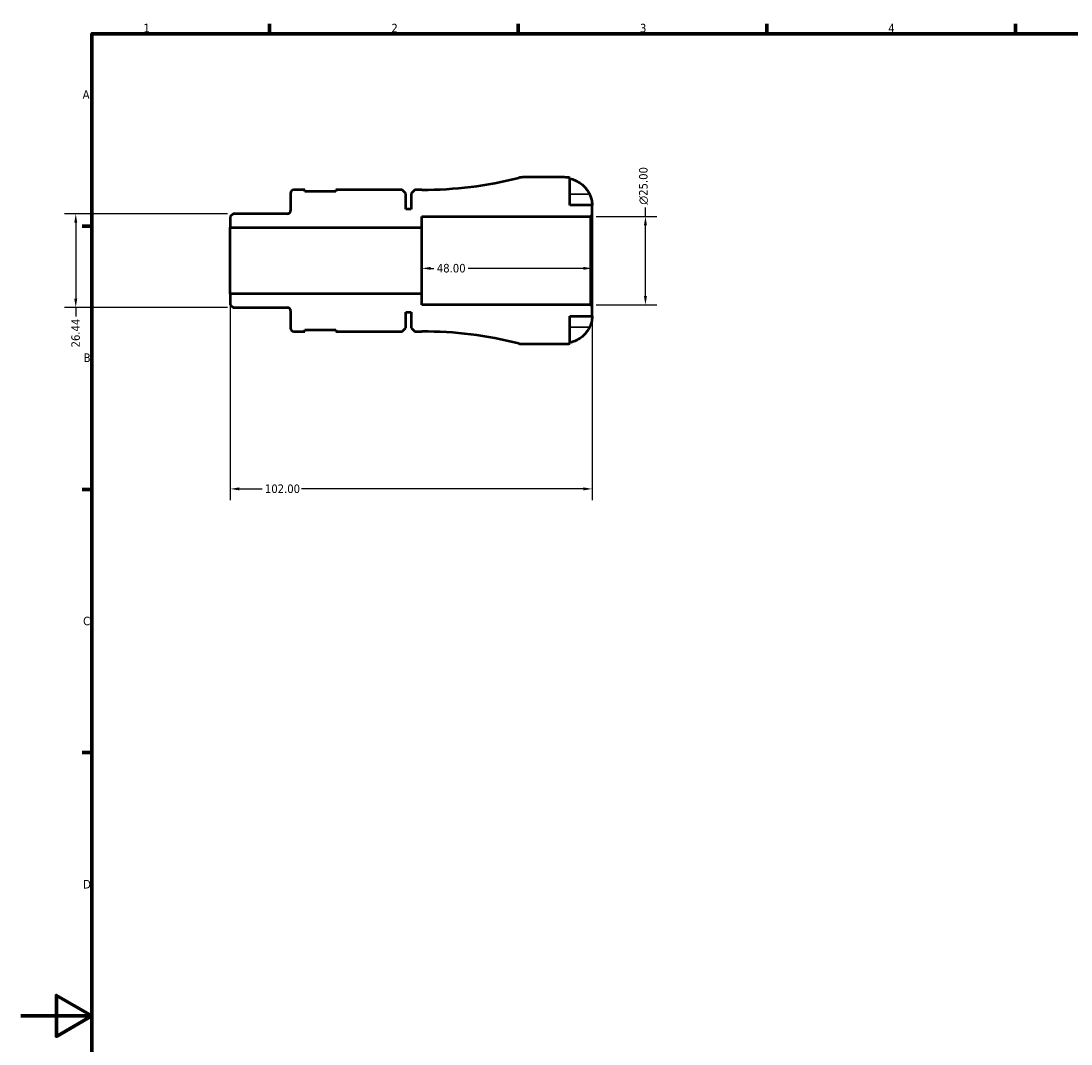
# Model space of a CAD drawing. Header units: millimetres. Extents: x -51 to 904, y -24 to 594.
# Tile 2 of 6: x 0 to 296, y 289 to 578. Entities that reach past the tile are written whole.
import ezdxf

# ---------------------------------------------------------------- set-up
doc = ezdxf.new("R2010")
doc.units = ezdxf.units.MM
for name, color, linetype, lineweight in [('Border (ANSI)', 7, 'Continuous', 70), ('Dimension (ANSI)', 7, 'Continuous', 25), ('Visible (ANSI)', 7, 'Continuous', 50), ('Visible Narrow (ANSI)', 7, 'Continuous', 35)]:
    doc.layers.add(name, color=color, linetype=linetype, lineweight=lineweight)
doc.styles.add('Note Text (ANSI)', font='tahoma.ttf')
doc.dimstyles.new('Default - mm (ANSI)', dxfattribs={"dimtxt": 2.4, "dimasz": 2.5, "dimexe": 3.175, "dimexo": 1.6002, "dimgap": 0.8, "dimtad": 0, "dimtoh": 1, "dimrnd": 1e-08, "dimzin": 4, "dimdsep": 46, "dimtxsty": 'Note Text (ANSI)', "dimcen": 0.09, "dimdle": 10, "dimclrd": 256, "dimclre": 256, "dimclrt": 5, "dimadec": 1, "dimazin": 1, "dimtfac": 1.27, "dimtofl": 0, "dimtmove": 0, "dimatfit": 3, "dimfxl": 1, "dimtolj": 1, "dimtzin": 4, "dimlwd": -1, "dimlwe": -1, "dimarcsym": 0})

# ---------------------------------------------------------------- blocks, each defined once
blk = doc.blocks.new('Borders Default Border')
at = {"layer": 'Border (ANSI)'}
for p, q in [((70.08, 574), (70.08, 576.8)), ((140.17, 574), (140.17, 576.8)), ((210.25, 574), (210.25, 576.8)), ((280.33, 574), (280.33, 576.8)), ((20, 519.75), (17.2, 519.75)), ((20, 445.5), (17.2, 445.5)), ((20, 371.25), (17.2, 371.25))]:
    blk.add_line(p, q, dxfattribs=at)
at = {"layer": 'Border (ANSI)', "flags": 128}
for points in [[(20, 20), (20, 574), (821, 574), (821, 20), (20, 20)], [(0, 297), (20, 297), (10, 302.77), (10, 291.23), (20, 297)]]:
    blk.add_lwpolyline(points, dxfattribs=at)
at = {"layer": 'Border (ANSI)', "color": 5, "true_color": 0x0000ff, "char_height": 2.4, "attachment_point": 7, "style": 'Note Text (ANSI)'}
for s, insert in [('1', (34.5, 574.4)), ('2', (104.4, 574.4)), ('3', (174.46, 574.35)), ('4', (244.45, 574.4)), ('A', (17.38, 555.68)), ('B', (17.67, 481.43)), ('C', (17.51, 407.13)), ('D', (17.52, 332.93))]:
    blk.add_mtext(s, dxfattribs=dict(at, insert=insert))
blk = doc.blocks.new('*D7')
at = {"layer": 'Defpoints', "color": 0, "transparency": 16777216}
for p in [(113, 510), (161, 510), (113, 507.83)]:
    blk.add_point(p, dxfattribs=at)
at = {"layer": 'Dimension (ANSI)', "transparency": 16777216}
for p, q in [((115.5, 507.83), (116.4, 507.83)), ((158.5, 507.83), (126.01, 507.83))]:
    blk.add_line(p, q, dxfattribs=at)
for points in [[(115.5, 508.24), (115.5, 507.41), (113, 507.83)], [(158.5, 508.24), (158.5, 507.41), (161, 507.83)]]:
    blk.add_solid(points, dxfattribs=at)
at = {"layer": 'Dimension (ANSI)', "color": 5, "transparency": 16777216, "insert": (117.2, 509.08), "char_height": 2.4, "attachment_point": 1, "style": 'Note Text (ANSI)'}
blk.add_mtext('\\A1;48.00', dxfattribs=at)
blk = doc.blocks.new('*D8')
at = {"layer": 'Defpoints', "color": 0, "transparency": 16777216}
for p in [(59.79, 523.22), (15.43, 496.78), (59.79, 496.78)]:
    blk.add_point(p, dxfattribs=at)
at = {"layer": 'Dimension (ANSI)', "transparency": 16777216}
for p, q in [((58.19, 523.22), (12.26, 523.22)), ((15.43, 520.72), (15.43, 499.28)), ((58.19, 496.78), (12.26, 496.78)), ((15.43, 496.78), (15.43, 494.28))]:
    blk.add_line(p, q, dxfattribs=at)
for points in [[(15.02, 520.72), (15.85, 520.72), (15.43, 523.22)], [(15.02, 499.28), (15.85, 499.28), (15.43, 496.78)]]:
    blk.add_solid(points, dxfattribs=at)
at = {"layer": 'Dimension (ANSI)', "color": 5, "transparency": 16777216, "insert": (14.18, 485.53), "char_height": 2.4, "attachment_point": 1, "rotation": 90, "style": 'Note Text (ANSI)'}
blk.add_mtext('\\A1;26.44', dxfattribs=at)
blk = doc.blocks.new('*D9')
at = {"layer": 'Defpoints', "color": 0, "transparency": 16777216}
for p in [(59, 500.62), (161, 497.03), (59, 445.63)]:
    blk.add_point(p, dxfattribs=at)
at = {"layer": 'Dimension (ANSI)', "transparency": 16777216}
for p, q in [((59, 499.02), (59, 442.46)), ((161, 495.43), (161, 442.46)), ((61.5, 445.63), (67.94, 445.63)), ((158.5, 445.63), (79.05, 445.63))]:
    blk.add_line(p, q, dxfattribs=at)
for points in [[(61.5, 446.05), (61.5, 445.22), (59, 445.63)], [(158.5, 446.05), (158.5, 445.22), (161, 445.63)]]:
    blk.add_solid(points, dxfattribs=at)
at = {"layer": 'Dimension (ANSI)', "color": 5, "transparency": 16777216, "insert": (68.74, 446.88), "char_height": 2.4, "attachment_point": 1, "style": 'Note Text (ANSI)'}
blk.add_mtext('\\A1;102.00', dxfattribs=at)
blk = doc.blocks.new('*D10')
at = {"layer": 'Defpoints', "color": 0, "transparency": 16777216}
for p in [(160.53, 522.5), (176, 522.5), (160.53, 497.5)]:
    blk.add_point(p, dxfattribs=at)
at = {"layer": 'Dimension (ANSI)', "transparency": 16777216}
for p, q in [((176, 522.5), (176, 525)), ((162.13, 522.5), (179.17, 522.5)), ((176, 500), (176, 520)), ((162.13, 497.5), (179.17, 497.5))]:
    blk.add_line(p, q, dxfattribs=at)
for points in [[(175.58, 520), (176.41, 520), (176, 522.5)], [(175.58, 500), (176.41, 500), (176, 497.5)]]:
    blk.add_solid(points, dxfattribs=at)
at = {"layer": 'Dimension (ANSI)', "color": 5, "transparency": 16777216, "insert": (174.19, 525.8), "char_height": 2.4, "attachment_point": 1, "rotation": 90, "style": 'Note Text (ANSI)'}
blk.add_mtext('\\A1;{\\fAIGDT|b0|i0;\\H2.4000;\\ln}\\fTahoma|b0|i0;\\H2.4000;25.00', dxfattribs=at)

msp = doc.modelspace()

# ---------------------------------------------------------------- linework, layer by layer
at = {"layer": 'Visible (ANSI)'}
for p, q in [((153.124, 533.5), (141.4279, 533.5)), ((154.699, 525.625), (154.699, 533.3409)), ((79.9865, 529.975), (76.924, 529.975)), ((79.9865, 529.475), (79.9865, 529.975)), ((107.469, 529.975), (88.7365, 529.975)), ((88.7365, 529.975), (88.7365, 529.475)), ((108.469, 528.975), (107.469, 529.975)), ((110.999, 529.975), (109.999, 528.975)), ((112.999, 529.975), (110.999, 529.975)), ((75.999, 529.05), (75.999, 524.1455)), ((88.7365, 529.475), (79.9865, 529.475)), ((108.469, 524.5), (108.469, 528.975)), ((109.999, 528.975), (109.999, 524.5)), ((109.999, 524.5), (108.469, 524.5)), ((160.999, 525.625), (154.699, 525.625)), ((160.999, 522.97), (160.999, 525.625)), ((59.7922, 523.2205), (58.999, 522.4273)), ((58.999, 522.4273), (58.999, 519.375)), ((75.074, 523.2205), (59.7922, 523.2205)), ((112.999, 519.375), (112.999, 522.5)), ((112.999, 522.5), (160.529, 522.5)), ((160.529, 522.5), (160.999, 522.97)), ((160.529, 522.5), (160.529, 497.5)), ((160.999, 497.03), (160.999, 522.97)), ((58.999, 519.375), (112.999, 519.375)), ((58.999, 500.625), (58.999, 519.375)), ((112.999, 500.625), (112.999, 519.375)), ((112.999, 500.625), (58.999, 500.625)), ((58.999, 500.625), (58.999, 497.5727)), ((112.999, 497.5), (112.999, 500.625)), ((58.999, 497.5727), (59.7922, 496.7795)), ((160.529, 497.5), (112.999, 497.5)), ((160.999, 497.03), (160.529, 497.5)), ((59.7922, 496.7795), (75.074, 496.7795)), ((75.999, 495.8545), (75.999, 490.95)), ((108.469, 491.025), (108.469, 495.5)), ((108.469, 495.5), (109.999, 495.5)), ((109.999, 495.5), (109.999, 491.025)), ((154.699, 486.6591), (154.699, 494.375)), ((154.699, 494.375), (160.999, 494.375)), ((160.999, 494.375), (160.999, 497.03)), ((76.924, 490.025), (79.9865, 490.025)), ((79.9865, 490.025), (79.9865, 490.525)), ((79.9865, 490.525), (88.7365, 490.525)), ((88.7365, 490.525), (88.7365, 490.025)), ((88.7365, 490.025), (107.469, 490.025)), ((107.469, 490.025), (108.469, 491.025)), ((109.999, 491.025), (110.999, 490.025)), ((110.999, 490.025), (112.999, 490.025)), ((141.4279, 486.5), (153.124, 486.5))]:
    msp.add_line(p, q, dxfattribs=at)
for centre, radius, start, end in [((112.999, 641.6759), 111.7009, 270, 284.136477), ((141.4279, 528.8), 4.7, 90, 104.136477), ((153.124, 525.625), 7.875, 78.463041, 90), ((76.924, 529.05), 0.925, 90, 180), ((75.074, 524.1455), 0.925, 270, 0), ((75.074, 495.8545), 0.925, 0, 90), ((76.924, 490.95), 0.925, 180, 270), ((112.999, 378.3241), 111.7009, 75.863523, 90), ((141.4279, 491.2), 4.7, 255.863523, 270), ((153.124, 494.375), 7.875, 270, 281.536959)]:
    msp.add_arc(centre, radius, start, end, dxfattribs=at)
for points, knots in [([(154.699, 533.1274), (155.201, 533.0239), (155.6912, 532.8687), (156.5742, 532.5012), (157.0459, 532.2525), (157.9261, 531.661), (158.3346, 531.3181), (159.0232, 530.6255), (159.3662, 530.2114), (159.8745, 529.445), (160.0633, 529.1081), (160.2213, 528.775)], [0.149410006, 0.149410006, 0.149410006, 0.149410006, 0.290445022, 0.290445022, 0.436341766, 0.436341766, 0.582238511, 0.582238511, 0.729346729, 0.729346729, 0.835262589, 0.835262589, 0.835262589, 0.835262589]), ([(160.2213, 528.775), (160.2833, 528.6441), (160.3423, 528.5118), (160.4783, 528.1864), (160.5509, 527.9937), (160.6821, 527.6046), (160.7393, 527.4103), (160.8538, 526.9614), (160.9004, 526.7194), (160.9721, 526.2355), (160.9872, 526.0184), (161.0006, 525.7075), (160.999, 525.625), (160.999, 525.625)], [-0.508164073, -0.508164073, -0.508164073, -0.508164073, -0.464605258, -0.464605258, -0.401547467, -0.401547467, -0.335618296, -0.335618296, -0.242869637, -0.242869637, -0.124906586, -0.124906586, 0, 0, 0, 0]), ([(160.999, 494.375), (160.999, 494.375), (160.9991, 494.3521), (160.998, 494.2581), (160.9965, 494.1841), (160.9827, 493.9144), (160.9628, 493.6721), (160.8777, 493.1612), (160.8277, 492.9243), (160.7094, 492.4867), (160.6506, 492.2962), (160.5141, 491.9065), (160.4368, 491.709), (160.3098, 491.416), (160.2663, 491.3201), (160.2213, 491.225)], [-2.176679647, -2.176679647, -2.176679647, -2.176679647, -2.110866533, -2.110866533, -2.040552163, -2.040552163, -1.91738302, -1.91738302, -1.829422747, -1.829422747, -1.765581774, -1.765581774, -1.70117883, -1.70117883, -1.669619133, -1.669619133, -1.669619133, -1.669619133]), ([(160.2213, 491.225), (160.0633, 490.8919), (159.8745, 490.555), (159.3662, 489.7886), (159.0232, 489.3745), (158.3346, 488.6819), (157.9261, 488.339), (157.0459, 487.7475), (156.5742, 487.4988), (155.6912, 487.1313), (155.201, 486.9761), (154.699, 486.8726)], [3.892395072, 3.892395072, 3.892395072, 3.892395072, 3.998310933, 3.998310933, 4.145419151, 4.145419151, 4.291315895, 4.291315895, 4.43721264, 4.43721264, 4.578247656, 4.578247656, 4.578247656, 4.578247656])]:
    msp.add_open_spline(points, degree=3, knots=knots, dxfattribs=at)
at = {"layer": 'Visible Narrow (ANSI)'}
for p, q in [((159.9451, 528.775), (154.9751, 528.775)), ((159.9451, 491.225), (154.9751, 491.225))]:
    msp.add_line(p, q, dxfattribs=at)

# ---------------------------------------------------------------- block references
msp.add_blockref('Borders Default Border', (0, 0))

# ---------------------------------------------------------------- dimensions: what is measured, and where the dimension line sits
at = {"layer": 'Dimension (ANSI)'}
dim = msp.add_linear_dim(base=(175.9955, 522.5), p1=(160.529, 497.5), p2=(160.529, 522.5), angle=90, text='{\\fAIGDT|b0|i0;\\H2.4000;\\ln}\\fTahoma|b0|i0;\\H2.4000;<>', dimstyle='Default - mm (ANSI)', override={"dimgap": 0.8, "dimtoh": 0, "dimdec": 2, "dimtol": 0, "dimlim": 0, "dimtp": 0, "dimtm": 0, "dimtdec": 2, "dimatfit": 2}, dxfattribs=at)
dim.commit()
dim.dimension.update_dxf_attribs({"geometry": '*D10', "text_midpoint": (175.9955, 531.133), "dimtype": 160})
for base, p1, p2, angle, override, picture, middle in [((15.4331, 496.7795), (59.7922, 523.2205), (59.7922, 496.7795), 90, {"dimgap": 0.8, "dimtoh": 0, "dimdec": 2, "dimtol": 0, "dimlim": 0, "dimtp": 0, "dimtm": 0, "dimtdec": 2, "dimatfit": 2}, '*D8', (15.4331, 489.5048)), ((112.999, 507.8264), (160.999, 510), (112.999, 510), 180, {"dimgap": 0.8, "dimtoh": 0, "dimdec": 2, "dimse1": 1, "dimse2": 1, "dimtol": 0, "dimlim": 0, "dimtp": 0, "dimtm": 0, "dimtdec": 2, "dimatfit": 1}, '*D7', (121.2008, 507.8264)), ((58.999, 445.6318), (160.999, 497.03), (58.999, 500.625), 180, {"dimgap": 0.8, "dimtoh": 0, "dimdec": 2, "dimtol": 0, "dimlim": 0, "dimtp": 0, "dimtm": 0, "dimtdec": 2, "dimatfit": 1}, '*D9', (73.499, 445.6318))]:
    dim = msp.add_linear_dim(base=base, p1=p1, p2=p2, angle=angle, dimstyle='Default - mm (ANSI)', override=override, dxfattribs=at)
    dim.commit()
    dim.dimension.update_dxf_attribs({"geometry": picture, "text_midpoint": middle, "dimtype": 160})

doc.saveas('drawing.dxf')
